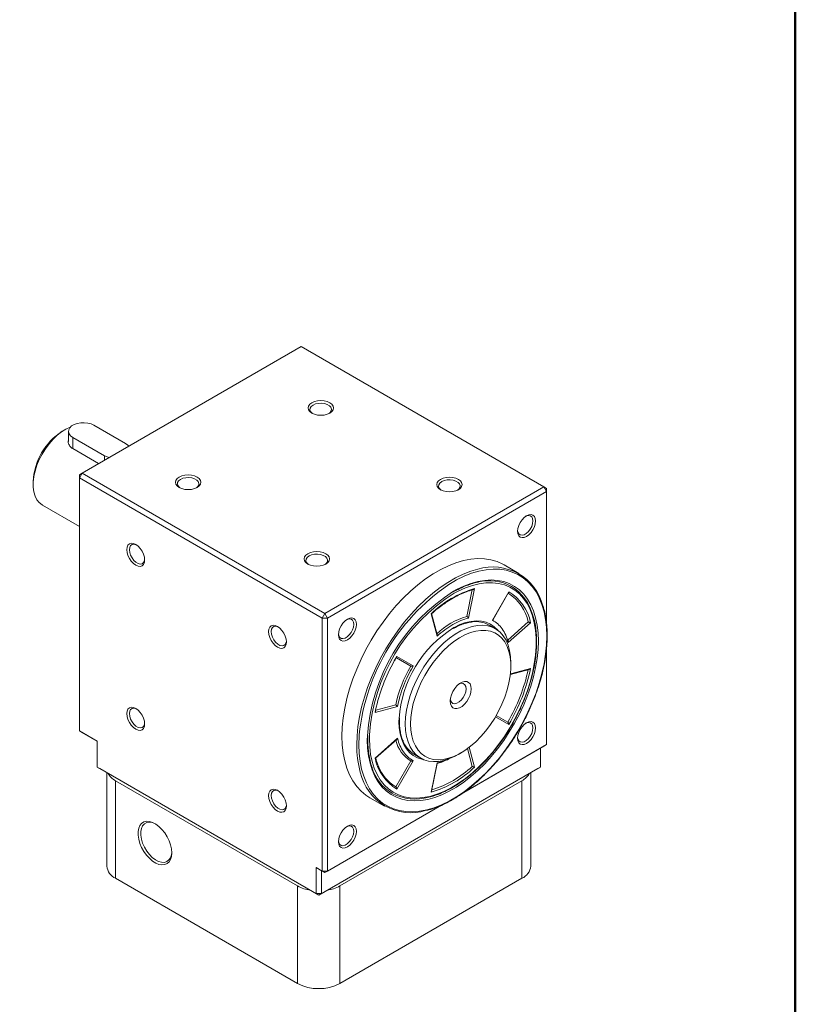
# Model space of a CAD drawing. Header units: millimetres. Extents: x 2723 to 3130, y 721 to 1006.
# Tile 7 of 8: x 3068 to 3130, y 767 to 847. Entities that reach past the tile are written whole.
import ezdxf

# ---------------------------------------------------------------- set-up
doc = ezdxf.new("R2010")
doc.units = ezdxf.units.MM
doc.layers.add('圖框', color=7, linetype='Continuous', lineweight=50)
doc.layers.add('產品', color=7, linetype='Continuous')

# ---------------------------------------------------------------- blocks, each defined once
blk = doc.blocks.new('標題欄框 下標註')
at = {"layer": '圖框'}
blk.add_lwpolyline([(2.283, 89.91), (287.283, 89.91), (287.283, 273.91), (2.283, 273.91)], close=True, dxfattribs=at)
blk = doc.blocks.new('A$C2F3A1B93')
at = {"color": 0, "linetype": 'Continuous', "lineweight": 15}
for p, q in [((68.791, 51.573), (51.184, 41.408)), ((88.307, 40.306), (68.791, 51.573)), ((54.684, 43.795), (52.139, 45.265)), ((49.805, 44.897), (49.593, 44.775)), ((50.09, 44.775), (50.09, 43.956)), ((50.442, 44.285), (52.987, 42.816)), ((50.442, 44.285), (50.442, 43.375)), ((50.433, 43.38), (52.517, 42.178)), ((52.987, 42.816), (52.987, 42.449)), ((50.972, 41.041), (51.184, 41.408)), ((51.184, 41.408), (50.972, 41.286)), ((50.972, 41.041), (50.972, 41.286)), ((51.184, 41.408), (70.7, 30.142)), ((47.26, 40.733), (47.26, 40.488)), ((70.488, 29.774), (50.972, 41.041)), ((50.972, 41.041), (50.972, 20.709)), ((70.7, 30.142), (88.307, 40.306)), ((88.519, 39.939), (70.912, 29.774)), ((88.307, 40.306), (88.519, 39.939)), ((88.519, 40.184), (88.307, 40.306)), ((88.519, 40.184), (88.519, 39.939)), ((88.519, 29.348), (88.519, 39.939)), ((48.005, 38.84), (50.972, 37.127)), ((86.303, 33.358), (85.115, 34.044)), ((82.551, 32.054), (82.112, 29.908)), ((82.74, 32.134), (82.256, 29.772)), ((84.168, 29.601), (85.488, 31.888)), ((84.222, 29.65), (85.474, 31.818)), ((70.488, 29.774), (70.7, 30.142)), ((70.912, 29.774), (70.7, 30.142)), ((79.721, 28.309), (79.238, 30.112)), ((79.734, 28.456), (79.286, 30.127)), ((70.912, 29.774), (70.488, 29.774)), ((70.488, 9.443), (70.488, 29.774)), ((70.912, 29.774), (70.912, 9.443)), ((87.051, 29.456), (85.412, 28.002)), ((87.239, 29.397), (85.436, 27.798)), ((84.413, 28.907), (83.904, 29.201)), ((85.449, 27.943), (85.419, 28.051)), ((88.519, 19.607), (88.519, 27.316)), ((76.284, 26.333), (76.489, 26.693)), ((76.448, 26.578), (77.604, 25.911)), ((76.489, 26.693), (77.809, 25.931)), ((85.656, 25.915), (85.656, 26.16)), ((77.809, 25.931), (77.769, 25.856)), ((85.616, 25.244), (87.12, 25.647)), ((85.622, 25.299), (87.239, 25.732)), ((76.542, 22.663), (74.738, 22.18)), ((74.738, 22.18), (74.774, 22.359)), ((74.786, 22.274), (74.808, 22.379)), ((76.396, 22.797), (74.806, 22.371)), ((76.601, 22.91), (76.542, 22.663)), ((76.661, 21.458), (76.666, 21.702)), ((76.696, 21.507), (76.702, 21.743)), ((85.488, 21.219), (84.414, 21.839)), ((85.404, 21.406), (84.475, 21.943)), ((50.972, 20.709), (52.393, 19.889)), ((50.972, 20.709), (51.184, 20.587)), ((52.393, 19.889), (51.184, 20.587)), ((52.393, 19.889), (52.393, 17.806)), ((74.116, 19.988), (74.121, 20.302)), ((74.151, 20.037), (74.156, 20.344)), ((74.738, 18.515), (76.542, 20.114)), ((74.784, 18.519), (76.484, 20.027)), ((88.307, 19.484), (81.866, 15.766)), ((81.867, 15.766), (88.519, 19.607)), ((82.167, 19.29), (82.551, 17.857)), ((82.311, 19.398), (82.74, 17.8)), ((88.031, 17.806), (88.031, 19.325)), ((88.519, 19.607), (88.307, 19.484)), ((77.604, 18.289), (76.404, 16.211)), ((77.809, 18.31), (76.489, 16.024)), ((77.904, 18.809), (78.413, 18.515)), ((81.414, 18.812), (81.626, 18.935)), ((52.393, 17.806), (70, 7.642)), ((52.605, 17.684), (52.393, 17.806)), ((70.212, 7.52), (52.605, 17.684)), ((87.819, 17.684), (70.212, 7.52)), ((70.424, 7.642), (88.031, 17.806)), ((79.238, 15.778), (79.721, 18.139)), ((79.284, 15.87), (79.74, 18.096)), ((88.031, 17.806), (87.819, 17.684)), ((53.175, 17.355), (53.175, 9.845)), ((53.878, 16.704), (68.515, 8.254)), ((53.878, 16.704), (53.878, 8.865)), ((71.909, 8.254), (86.547, 16.704)), ((86.547, 8.865), (86.547, 16.704)), ((87.249, 9.845), (87.249, 17.355)), ((74.316, 15.337), (75.504, 14.652)), ((80.073, 14.731), (70.7, 9.32)), ((70.912, 9.443), (80.072, 14.731)), ((70, 9.724), (70.488, 9.443)), ((70, 7.642), (70, 9.724)), ((70.424, 9.479), (70, 9.724)), ((53.878, 8.865), (68.515, 0.416)), ((70.7, 9.32), (70.424, 9.479)), ((70.424, 9.479), (70.424, 7.642)), ((70.912, 9.443), (70.488, 9.443)), ((70.7, 9.32), (70.488, 9.443)), ((70.7, 9.32), (70.912, 9.443)), ((71.909, 0.416), (86.547, 8.865)), ((68.515, 0.416), (68.515, 8.254)), ((71.909, 8.254), (71.909, 0.416)), ((70.424, 7.642), (70, 7.642)), ((70.212, 7.52), (70, 7.642)), ((70.212, 7.52), (70.424, 7.642))]:
    blk.add_line(p, q, dxfattribs=at)
at = {"color": 0, "linetype": 'Continuous', "lineweight": 15, "flags": 128}
for points in [[(71.093, 46.232), (71.255, 46.354), (71.357, 46.496), (71.392, 46.649), (71.357, 46.801), (71.255, 46.943), (71.093, 47.065), (70.882, 47.159), (70.636, 47.217), (70.372, 47.238), (70.108, 47.217), (69.862, 47.159), (69.651, 47.065), (69.489, 46.943), (69.387, 46.801), (69.352, 46.649), (69.387, 46.496), (69.489, 46.354), (69.651, 46.232), (69.862, 46.139), (70.108, 46.08), (70.372, 46.06), (70.636, 46.08), (70.882, 46.139), (71.093, 46.232)], [(71.036, 46.202), (71.136, 46.285), (71.222, 46.419), (71.24, 46.562), (71.187, 46.702), (71.068, 46.827), (70.893, 46.928), (70.676, 46.997), (70.434, 47.027), (70.187, 47.017), (69.955, 46.967), (69.757, 46.881), (69.608, 46.767), (69.522, 46.633), (69.504, 46.49), (69.557, 46.351), (69.676, 46.225), (69.708, 46.202)], [(50.233, 45.102), (49.894, 44.947), (49.539, 44.728), (49.189, 44.454), (48.852, 44.133), (48.532, 43.769), (48.238, 43.369), (47.974, 42.943), (47.746, 42.497), (47.558, 42.04), (47.413, 41.582), (47.315, 41.131), (47.266, 40.697), (47.266, 40.287), (47.315, 39.909), (47.413, 39.571), (47.558, 39.28), (47.746, 39.041), (47.974, 38.859), (48.005, 38.84)], [(52.139, 45.265), (51.911, 45.368), (51.647, 45.436), (51.363, 45.466), (51.074, 45.456), (50.798, 45.407), (50.55, 45.32), (50.346, 45.202), (50.196, 45.059), (50.11, 44.9), (50.092, 44.733), (50.145, 44.569), (50.263, 44.417), (50.442, 44.285)], [(54.94, 43.577), (54.863, 43.664), (54.684, 43.795)], [(52.987, 42.816), (53.215, 42.713), (53.366, 42.668)], [(60.435, 40.264), (60.597, 40.386), (60.699, 40.528), (60.734, 40.68), (60.699, 40.832), (60.597, 40.974), (60.435, 41.096), (60.224, 41.19), (59.978, 41.249), (59.714, 41.269), (59.45, 41.249), (59.204, 41.19), (58.992, 41.096), (58.83, 40.974), (58.728, 40.832), (58.694, 40.68), (58.728, 40.528), (58.83, 40.386), (58.992, 40.264), (59.204, 40.17), (59.45, 40.111), (59.714, 40.091), (59.978, 40.111), (60.224, 40.17), (60.435, 40.264)], [(60.378, 40.233), (60.477, 40.317), (60.564, 40.451), (60.581, 40.593), (60.529, 40.733), (60.41, 40.858), (60.235, 40.96), (60.018, 41.028), (59.776, 41.058), (59.529, 41.048), (59.297, 40.998), (59.098, 40.913), (58.95, 40.798), (58.863, 40.664), (58.846, 40.522), (58.898, 40.382), (59.017, 40.257), (59.049, 40.233)], [(81.432, 40.079), (81.594, 40.201), (81.696, 40.343), (81.731, 40.496), (81.696, 40.648), (81.594, 40.79), (81.432, 40.912), (81.221, 41.006), (80.975, 41.064), (80.711, 41.085), (80.447, 41.064), (80.201, 41.006), (79.99, 40.912), (79.828, 40.79), (79.726, 40.648), (79.691, 40.496), (79.726, 40.343), (79.828, 40.201), (79.99, 40.079), (80.201, 39.986), (80.447, 39.927), (80.711, 39.907), (80.975, 39.927), (81.221, 39.986), (81.432, 40.079)], [(81.375, 40.049), (81.475, 40.133), (81.561, 40.266), (81.579, 40.409), (81.526, 40.549), (81.408, 40.674), (81.233, 40.775), (81.015, 40.844), (80.773, 40.874), (80.526, 40.864), (80.294, 40.814), (80.096, 40.728), (79.948, 40.614), (79.861, 40.48), (79.843, 40.337), (79.896, 40.198), (80.015, 40.072), (80.047, 40.049)], [(87.637, 37.578), (87.613, 37.779), (87.541, 37.938), (87.426, 38.045), (87.277, 38.091), (87.103, 38.074), (86.916, 37.994), (86.729, 37.858), (86.555, 37.675), (86.406, 37.456), (86.291, 37.217), (86.219, 36.975), (86.195, 36.745), (86.219, 36.544), (86.291, 36.384), (86.406, 36.278), (86.555, 36.232), (86.729, 36.249), (86.916, 36.329), (87.103, 36.465), (87.277, 36.648), (87.426, 36.867), (87.541, 37.106), (87.613, 37.348), (87.637, 37.578)], [(87.425, 37.578), (87.4, 37.764), (87.327, 37.906), (87.213, 37.992), (87.065, 38.016), (86.897, 37.976), (86.861, 37.96)], [(86.197, 36.81), (86.22, 36.682), (86.292, 36.54), (86.407, 36.453), (86.554, 36.429), (86.722, 36.469), (86.897, 36.57), (87.065, 36.724), (87.213, 36.918), (87.327, 37.137), (87.4, 37.363), (87.425, 37.578)], [(56.218, 34.429), (56.193, 34.658), (56.121, 34.901), (56.007, 35.14), (55.857, 35.358), (55.683, 35.542), (55.497, 35.678), (55.31, 35.757), (55.136, 35.775), (54.987, 35.728), (54.872, 35.622), (54.8, 35.463), (54.776, 35.261), (54.8, 35.032), (54.872, 34.789), (54.987, 34.551), (55.136, 34.332), (55.31, 34.148), (55.497, 34.012), (55.683, 33.933), (55.857, 33.916), (56.007, 33.962), (56.121, 34.068), (56.193, 34.227), (56.218, 34.429)], [(55.552, 35.644), (55.515, 35.66), (55.347, 35.7), (55.2, 35.676), (55.085, 35.589), (55.013, 35.447), (54.988, 35.261), (55.013, 35.047), (55.085, 34.821), (55.2, 34.602), (55.347, 34.408), (55.515, 34.254), (55.69, 34.153), (55.858, 34.113), (56.006, 34.137), (56.12, 34.223), (56.193, 34.365), (56.216, 34.494)], [(70.774, 34.111), (70.936, 34.233), (71.038, 34.375), (71.073, 34.527), (71.038, 34.679), (70.936, 34.821), (70.774, 34.943), (70.563, 35.037), (70.317, 35.096), (70.053, 35.116), (69.789, 35.096), (69.543, 35.037), (69.332, 34.943), (69.169, 34.821), (69.068, 34.679), (69.033, 34.527), (69.068, 34.375), (69.169, 34.233), (69.332, 34.111), (69.543, 34.017), (69.789, 33.958), (70.053, 33.938), (70.317, 33.958), (70.563, 34.017), (70.774, 34.111)], [(70.717, 34.08), (70.816, 34.164), (70.903, 34.298), (70.921, 34.44), (70.868, 34.58), (70.749, 34.706), (70.574, 34.807), (70.357, 34.875), (70.115, 34.906), (69.868, 34.895), (69.636, 34.845), (69.438, 34.76), (69.289, 34.645), (69.203, 34.511), (69.185, 34.369), (69.238, 34.229), (69.356, 34.104), (69.389, 34.08)], [(85.115, 34.044), (85.006, 34.105), (84.546, 34.31), (84.054, 34.453), (83.534, 34.532), (82.99, 34.548), (82.424, 34.5), (81.841, 34.388), (81.243, 34.213), (80.636, 33.976), (80.023, 33.68), (79.408, 33.325), (78.795, 32.914), (78.188, 32.449), (77.591, 31.935), (77.008, 31.373), (76.442, 30.768), (75.898, 30.124), (75.378, 29.444), (74.886, 28.733), (74.426, 27.997), (74, 27.239), (73.611, 26.464), (73.261, 25.678), (72.954, 24.885), (72.69, 24.091), (72.472, 23.302), (72.301, 22.521), (72.178, 21.754), (72.104, 21.006), (72.079, 20.282), (72.104, 19.587), (72.178, 18.925), (72.301, 18.3), (72.472, 17.716), (72.69, 17.178), (72.954, 16.689), (73.261, 16.251), (73.611, 15.869), (74, 15.543), (74.316, 15.337)], [(73.267, 19.596), (73.292, 20.32), (73.366, 21.068), (73.489, 21.835), (73.66, 22.616), (73.878, 23.406), (74.142, 24.2), (74.449, 24.992), (74.799, 25.778), (75.188, 26.553), (75.614, 27.311), (76.074, 28.048), (76.566, 28.758), (77.085, 29.438), (77.63, 30.082), (78.196, 30.687), (78.779, 31.249), (79.376, 31.763), (79.983, 32.228), (80.596, 32.639), (81.211, 32.994), (81.824, 33.291), (82.431, 33.527), (82.993, 33.693)], [(73.437, 19.596), (73.461, 18.909), (73.535, 18.254), (73.656, 17.636), (73.825, 17.059), (74.041, 16.527), (74.302, 16.043), (74.606, 15.61), (74.951, 15.232), (75.336, 14.91), (75.757, 14.647), (76.213, 14.444), (76.699, 14.302), (77.213, 14.224), (77.751, 14.208), (78.311, 14.256), (78.888, 14.367), (79.478, 14.539), (80.078, 14.773), (80.685, 15.067), (81.293, 15.418), (81.899, 15.824), (82.499, 16.284), (83.09, 16.792), (83.667, 17.348), (84.226, 17.946), (84.765, 18.583), (85.279, 19.256), (85.765, 19.958), (86.22, 20.687), (86.641, 21.436), (87.026, 22.202), (87.371, 22.98), (87.676, 23.763), (87.936, 24.548), (88.152, 25.33), (88.321, 26.102), (88.443, 26.86), (88.516, 27.6), (88.541, 28.316), (88.516, 29.003), (88.443, 29.658), (88.321, 30.276), (88.152, 30.853), (87.936, 31.385), (87.676, 31.869), (87.371, 32.302), (87.026, 32.68), (86.641, 33.002), (86.22, 33.265), (85.765, 33.468), (85.279, 33.609), (84.765, 33.688), (84.226, 33.704), (83.667, 33.656), (83.09, 33.545), (82.499, 33.372), (81.899, 33.138), (81.293, 32.845), (81.057, 32.716)], [(81.054, 31.93), (81.28, 32.054), (81.862, 32.332), (82.437, 32.55), (83.001, 32.707), (83.551, 32.8), (84.083, 32.829), (84.592, 32.795), (85.076, 32.696), (85.53, 32.535), (85.951, 32.312), (86.336, 32.029), (86.683, 31.688), (86.989, 31.291), (87.252, 30.841), (87.469, 30.341), (87.64, 29.796), (87.763, 29.208), (87.837, 28.582), (87.862, 27.924), (87.837, 27.236), (87.763, 26.525), (87.64, 25.796), (87.469, 25.053), (87.252, 24.302), (86.989, 23.549), (86.683, 22.799), (86.336, 22.057), (85.951, 21.329), (85.53, 20.619), (85.076, 19.934), (84.592, 19.278), (84.083, 18.655), (83.551, 18.071), (83.001, 17.529), (82.437, 17.033), (81.862, 16.587), (81.28, 16.195), (80.697, 15.858), (80.116, 15.579), (79.541, 15.361), (78.976, 15.205), (78.426, 15.112), (77.894, 15.083), (77.385, 15.117), (76.902, 15.215), (76.448, 15.377), (76.027, 15.6), (75.641, 15.883), (75.294, 16.224), (74.988, 16.621), (74.726, 17.071), (74.508, 17.571), (74.337, 18.116), (74.214, 18.704), (74.14, 19.329), (74.116, 19.988), (74.116, 19.988)], [(74.291, 20.396), (74.285, 20.086), (74.31, 19.435), (74.384, 18.817), (74.508, 18.238), (74.679, 17.701), (74.897, 17.21), (75.159, 16.769), (75.466, 16.381), (75.813, 16.049), (76.198, 15.776), (76.619, 15.563), (77.072, 15.413), (77.554, 15.326), (78.062, 15.302), (78.591, 15.343), (79.138, 15.448), (79.699, 15.615), (80.269, 15.844), (80.844, 16.134), (81.421, 16.481), (81.995, 16.883), (82.561, 17.338), (83.115, 17.842), (83.654, 18.391), (84.172, 18.982), (84.668, 19.609), (85.136, 20.268), (85.573, 20.955), (85.977, 21.664), (86.343, 22.39), (86.67, 23.127), (86.955, 23.871), (87.195, 24.615), (87.39, 25.355), (87.537, 26.084), (87.636, 26.797), (87.686, 27.489), (87.686, 28.155), (87.636, 28.79), (87.537, 29.389), (87.39, 29.948), (87.195, 30.463), (86.955, 30.929), (86.67, 31.344), (86.343, 31.704), (85.977, 32.007), (85.573, 32.25), (85.136, 32.432), (84.668, 32.551), (84.172, 32.606), (83.654, 32.597), (83.115, 32.524), (82.561, 32.388), (81.995, 32.19), (81.421, 31.93), (81.104, 31.762)], [(73.237, 29.265), (73.213, 29.466), (73.141, 29.626), (73.026, 29.732), (72.877, 29.778), (72.703, 29.761), (72.516, 29.681), (72.329, 29.545), (72.155, 29.362), (72.006, 29.143), (71.891, 28.904), (71.819, 28.662), (71.795, 28.432), (71.819, 28.231), (71.891, 28.071), (72.006, 27.965), (72.155, 27.919), (72.329, 27.936), (72.516, 28.016), (72.703, 28.152), (72.877, 28.335), (73.026, 28.554), (73.141, 28.793), (73.213, 29.035), (73.237, 29.265)], [(73.025, 29.265), (73, 29.451), (72.927, 29.593), (72.813, 29.679), (72.665, 29.703), (72.497, 29.663), (72.461, 29.647)], [(81.074, 29.001), (81.104, 29.018), (81.563, 29.241), (82.016, 29.403), (82.457, 29.504), (82.881, 29.542), (83.284, 29.517), (83.661, 29.429), (84.008, 29.279), (84.32, 29.069), (84.595, 28.8), (84.621, 28.769)], [(67.618, 27.848), (67.593, 28.077), (67.521, 28.32), (67.407, 28.558), (67.257, 28.777), (67.083, 28.961), (66.897, 29.097), (66.71, 29.176), (66.536, 29.193), (66.387, 29.147), (66.272, 29.041), (66.2, 28.882), (66.176, 28.68), (66.2, 28.451), (66.272, 28.208), (66.387, 27.969), (66.536, 27.751), (66.71, 27.567), (66.897, 27.431), (67.083, 27.352), (67.257, 27.334), (67.407, 27.381), (67.521, 27.487), (67.593, 27.646), (67.618, 27.848)], [(66.952, 29.062), (66.915, 29.079), (66.747, 29.119), (66.6, 29.095), (66.485, 29.008), (66.413, 28.866), (66.388, 28.68), (66.413, 28.466), (66.485, 28.24), (66.6, 28.021), (66.747, 27.827), (66.915, 27.673), (67.09, 27.571), (67.258, 27.531), (67.406, 27.556), (67.52, 27.642), (67.593, 27.784), (67.616, 27.912)], [(71.797, 28.497), (71.82, 28.369), (71.892, 28.227), (72.007, 28.14), (72.154, 28.116), (72.322, 28.156), (72.497, 28.257), (72.665, 28.411), (72.813, 28.605), (72.927, 28.824), (73, 29.05), (73.025, 29.265)], [(77.17, 21.262), (77.195, 21.806), (77.269, 22.372), (77.392, 22.954), (77.562, 23.545), (77.778, 24.138), (78.035, 24.726), (78.333, 25.302), (78.666, 25.859), (79.032, 26.392), (79.426, 26.892), (79.843, 27.356), (80.278, 27.776), (80.727, 28.149), (81.183, 28.47), (81.643, 28.736), (82.099, 28.942), (82.548, 29.087), (82.983, 29.169), (83.4, 29.187), (83.794, 29.141), (84.16, 29.031), (84.493, 28.858), (84.79, 28.626), (85.048, 28.335), (85.263, 27.991), (85.433, 27.596), (85.556, 27.156), (85.631, 26.676), (85.656, 26.16), (85.656, 26.16)], [(77.595, 21.262), (77.619, 20.764), (77.692, 20.3), (77.813, 19.877), (77.98, 19.498), (78.191, 19.169), (78.444, 18.894), (78.736, 18.675), (79.063, 18.517), (79.421, 18.42), (79.805, 18.385), (80.212, 18.414), (80.636, 18.505), (81.071, 18.659), (81.514, 18.872), (81.958, 19.142), (82.398, 19.467), (82.828, 19.841), (83.244, 20.261), (83.64, 20.721), (84.012, 21.216), (84.355, 21.74), (84.665, 22.286), (84.937, 22.849), (85.17, 23.42), (85.359, 23.993), (85.503, 24.561), (85.601, 25.117), (85.649, 25.655), (85.649, 26.168), (85.601, 26.65), (85.503, 27.094), (85.359, 27.496), (85.17, 27.85), (84.937, 28.153), (84.665, 28.4), (84.355, 28.589), (84.012, 28.717), (83.64, 28.783), (83.244, 28.785), (82.828, 28.725), (82.398, 28.603), (81.958, 28.419), (81.514, 28.177), (81.071, 27.879), (80.636, 27.529), (80.212, 27.131), (79.805, 26.691), (79.421, 26.212), (79.063, 25.702), (78.736, 25.166), (78.444, 24.611), (78.191, 24.044), (77.98, 23.471), (77.813, 22.899), (77.692, 22.336), (77.619, 21.788), (77.595, 21.262)], [(80.777, 23.099), (80.801, 23.347), (80.874, 23.61), (80.99, 23.872), (81.143, 24.117), (81.324, 24.331), (81.523, 24.502), (81.727, 24.62), (81.926, 24.678), (82.107, 24.673), (82.26, 24.605), (82.376, 24.478), (82.449, 24.299), (82.474, 24.078), (82.449, 23.83), (82.376, 23.567), (82.26, 23.305), (82.107, 23.06), (81.926, 22.846), (81.727, 22.675), (81.523, 22.557), (81.324, 22.499), (81.143, 22.504), (80.99, 22.572), (80.874, 22.699), (80.801, 22.878), (80.777, 23.099)], [(80.784, 23.234), (80.802, 23.151), (80.878, 23.005), (80.996, 22.915), (81.149, 22.89), (81.322, 22.931), (81.504, 23.036), (81.677, 23.195), (81.83, 23.396), (81.948, 23.623), (82.024, 23.856), (82.049, 24.078), (82.024, 24.271), (81.948, 24.417), (81.83, 24.507), (81.677, 24.532), (81.511, 24.494)], [(56.218, 21.264), (56.193, 21.494), (56.121, 21.737), (56.007, 21.975), (55.857, 22.194), (55.683, 22.377), (55.497, 22.514), (55.31, 22.593), (55.136, 22.61), (54.987, 22.564), (54.872, 22.458), (54.8, 22.298), (54.776, 22.097), (54.8, 21.867), (54.872, 21.625), (54.987, 21.386), (55.136, 21.168), (55.31, 20.984), (55.497, 20.848), (55.683, 20.768), (55.857, 20.751), (56.007, 20.797), (56.121, 20.904), (56.193, 21.063), (56.218, 21.264)], [(55.552, 22.479), (55.515, 22.496), (55.347, 22.536), (55.2, 22.511), (55.085, 22.425), (55.013, 22.283), (54.988, 22.097), (55.013, 21.883), (55.085, 21.657), (55.2, 21.438), (55.347, 21.243), (55.515, 21.089), (55.69, 20.988), (55.858, 20.948), (56.006, 20.973), (56.12, 21.059), (56.193, 21.201), (56.216, 21.329)], [(78.637, 18.403), (78.501, 18.431), (78.139, 18.55), (77.809, 18.731), (77.515, 18.97), (77.26, 19.267), (77.048, 19.616), (76.88, 20.015), (76.759, 20.458), (76.686, 20.941), (76.661, 21.458)], [(87.637, 20.949), (87.613, 21.151), (87.541, 21.31), (87.426, 21.416), (87.277, 21.462), (87.103, 21.445), (86.916, 21.366), (86.729, 21.23), (86.555, 21.046), (86.406, 20.827), (86.291, 20.589), (86.219, 20.346), (86.195, 20.116), (86.219, 19.915), (86.291, 19.756), (86.406, 19.65), (86.555, 19.603), (86.729, 19.621), (86.916, 19.7), (87.103, 19.836), (87.277, 20.02), (87.426, 20.238), (87.541, 20.477), (87.613, 20.719), (87.637, 20.949)], [(87.425, 20.949), (87.4, 21.135), (87.327, 21.277), (87.213, 21.364), (87.065, 21.388), (86.897, 21.348), (86.861, 21.331)], [(81.414, 18.812), (81.183, 18.686), (80.727, 18.48), (80.278, 18.335), (79.843, 18.253), (79.426, 18.235), (79.032, 18.281), (78.666, 18.391), (78.333, 18.564), (78.035, 18.796), (77.778, 19.087), (77.562, 19.431), (77.392, 19.826), (77.269, 20.266), (77.195, 20.746), (77.17, 21.262)], [(86.197, 20.181), (86.22, 20.053), (86.292, 19.911), (86.407, 19.825), (86.554, 19.8), (86.722, 19.84), (86.897, 19.941), (87.065, 20.095), (87.213, 20.29), (87.327, 20.509), (87.4, 20.735), (87.425, 20.949)], [(73.467, 20.392), (73.461, 20.312), (73.437, 19.596)], [(67.618, 14.683), (67.593, 14.913), (67.521, 15.156), (67.407, 15.394), (67.257, 15.613), (67.083, 15.796), (66.897, 15.933), (66.71, 16.012), (66.536, 16.029), (66.387, 15.983), (66.272, 15.877), (66.2, 15.717), (66.176, 15.516), (66.2, 15.286), (66.272, 15.044), (66.387, 14.805), (66.536, 14.587), (66.71, 14.403), (66.897, 14.267), (67.083, 14.187), (67.257, 14.17), (67.407, 14.216), (67.521, 14.323), (67.593, 14.482), (67.618, 14.683)], [(66.952, 15.898), (66.915, 15.915), (66.747, 15.955), (66.6, 15.93), (66.485, 15.844), (66.413, 15.702), (66.388, 15.516), (66.413, 15.302), (66.485, 15.076), (66.6, 14.857), (66.747, 14.662), (66.915, 14.508), (67.09, 14.407), (67.258, 14.367), (67.406, 14.391), (67.52, 14.478), (67.593, 14.62), (67.616, 14.748)], [(58.397, 10.911), (58.372, 11.222), (58.299, 11.55), (58.181, 11.883), (58.022, 12.21), (57.826, 12.517), (57.603, 12.796), (57.359, 13.034), (57.104, 13.224), (56.846, 13.358), (56.595, 13.433), (56.36, 13.445), (56.15, 13.393), (55.972, 13.28), (55.832, 13.11), (55.736, 12.889), (55.687, 12.624), (55.687, 12.326), (55.736, 12.005), (55.832, 11.673), (55.972, 11.342), (56.15, 11.023), (56.36, 10.729), (56.595, 10.47), (56.846, 10.255), (57.104, 10.092), (57.359, 9.987), (57.603, 9.943), (57.826, 9.963), (58.022, 10.046), (58.181, 10.188), (58.299, 10.385), (58.372, 10.629), (58.397, 10.911)], [(57.093, 13.23), (57.082, 13.236), (56.831, 13.336), (56.594, 13.372), (56.379, 13.341), (56.195, 13.246), (56.051, 13.089), (55.951, 12.878), (55.9, 12.621), (55.9, 12.329), (55.951, 12.013), (56.051, 11.687), (56.195, 11.363), (56.379, 11.056), (56.594, 10.777), (56.831, 10.538), (57.082, 10.349), (57.335, 10.218), (57.58, 10.15), (57.807, 10.148), (58.007, 10.211), (58.172, 10.338), (58.295, 10.522), (58.371, 10.758), (58.396, 10.974)], [(73.237, 12.636), (73.213, 12.838), (73.141, 12.997), (73.026, 13.103), (72.877, 13.149), (72.703, 13.132), (72.516, 13.053), (72.329, 12.917), (72.155, 12.733), (72.006, 12.514), (71.891, 12.276), (71.819, 12.033), (71.795, 11.804), (71.819, 11.602), (71.891, 11.443), (72.006, 11.337), (72.155, 11.29), (72.329, 11.308), (72.516, 11.387), (72.703, 11.523), (72.877, 11.707), (73.026, 11.925), (73.141, 12.164), (73.213, 12.407), (73.237, 12.636)], [(73.025, 12.636), (73, 12.822), (72.927, 12.964), (72.813, 13.051), (72.665, 13.075), (72.497, 13.035), (72.461, 13.018)], [(71.797, 11.868), (71.82, 11.74), (71.892, 11.598), (72.007, 11.512), (72.154, 11.487), (72.322, 11.527), (72.497, 11.629), (72.665, 11.782), (72.813, 11.977), (72.927, 12.196), (73, 12.422), (73.025, 12.636)]]:
    blk.add_lwpolyline(points, dxfattribs=at)
at = {"color": 0, "linetype": 'Continuous', "lineweight": 15}
for centre, radius, start, end in [((52.305, 40.514), 5.051, 122.48746, 177.51791), ((84.216, 29.75), 4.128, 14.14355, 107.23659), ((89.926, 18.754), 16.54, 122.42385, 174.31799), ((83.891, 28.951), 3.824, 61.71633, 103.28491), ((89.019, 19.3), 14.931, 122.23828, 176.15486), ((88.815, 19.415), 14.558, 121.98367, 176.13392), ((85.125, 23.957), 8.518, 106.26694, 133.72768), ((83.416, 28.655), 3.722, 12.42523, 56.92394), ((83.544, 28.661), 3.767, 11.26472, 58.93663), ((83.604, 28.988), 3.937, 14.8097, 57.78274), ((83.908, 24.006), 6.169, 106.93162, 133.063), ((82.805, 27.221), 2.265, 60.98534, 96.86162), ((86.035, 21.025), 9.394, 121.88532, 175.866), ((88.956, 19.246), 14.52, 150.78572, 167.6196), ((86.698, 20.591), 10.535, 149.67549, 167.91315), ((73.003, 28.66), 14.366, 329.67549, 347.91316), ((72.999, 28.661), 14.538, 329.21133, 348.37731), ((79.043, 20.581), 2.706, 193.25462, 237.87327), ((79.076, 20.759), 2.276, 201.74189, 238.99524), ((81.341, 19.502), 8.075, 179.33281, 195.24282), ((78.433, 19.251), 3.767, 191.26472, 238.93663), ((78.055, 18.894), 3.75, 197.25813, 238.65846), ((78.237, 19.199), 3.506, 202.66474, 238.46611), ((76.852, 23.955), 8.518, 286.26694, 313.72768), ((76.786, 24.032), 8.447, 287.3437, 313.03469), ((54.57, 18.02), 1.487, 208.93556, 242.27089), ((77.598, 18.278), 4.145, 192.51204, 287.53091), ((85.855, 18.02), 1.487, 297.72934, 331.06421), ((77.939, 19.13), 3.898, 241.91608, 286.70122), ((54.346, 9.943), 1.175, 184.78213, 246.53796), ((86.05, 9.964), 1.206, 294.33327, 354.34665), ((70.018, 10.975), 3.108, 241.08737, 261.32027), ((70.407, 10.975), 3.108, 278.67993, 298.91242), ((70.212, 3.673), 3.673, 242.48055, 297.51945)]:
    blk.add_arc(centre, radius, start, end, dxfattribs=at)
for points, knots in [([(50.09, 44.028), (50.087, 44.02), (50.055, 43.919), (50.116, 43.709), (50.254, 43.498), (50.39, 43.408), (50.433, 43.38)], [0, 0, 0, 0, 0.0346038, 0.4239044, 0.8185208, 1, 1, 1, 1]), ([(81.027, 31.869), (81.155, 31.941), (81.463, 32.114), (81.948, 32.331), (82.477, 32.519), (82.849, 32.627), (83.039, 32.657), (83.061, 32.661)], [0, 0, 0, 0, 0.1847079, 0.4450917, 0.7054664, 0.9658908, 1, 1, 1, 1]), ([(80.167, 30.825), (80.283, 30.909), (80.573, 31.118), (81.04, 31.398), (81.562, 31.67), (82.071, 31.882), (82.422, 31.998), (82.6, 32.044), (82.619, 32.049)], [0, 0, 0, 0, 0.141525, 0.352783, 0.563983, 0.775153, 0.975446, 1, 1, 1, 1]), ([(82.74, 32.134), (82.739, 32.133), (82.728, 32.119), (82.7, 32.091), (82.658, 32.062), (82.628, 32.054), (82.619, 32.051)], [0, 0, 0, 0, 0.011285, 0.3778, 0.791489, 1, 1, 1, 1]), ([(85.472, 31.819), (85.476, 31.827), (85.486, 31.846), (85.488, 31.872), (85.488, 31.888), (85.488, 31.888)], [0, 0, 0, 0, 0.431391, 0.98302, 1, 1, 1, 1]), ([(79.284, 30.119), (79.279, 30.116), (79.271, 30.111), (79.25, 30.111), (79.238, 30.112), (79.238, 30.112)], [0, 0, 0, 0, 0.494657, 0.984906, 1, 1, 1, 1]), ([(79.285, 30.117), (79.35, 30.175), (79.584, 30.382), (79.878, 30.623), (80.11, 30.785), (80.167, 30.825)], [0, 0, 0, 0, 0.224003, 0.807345, 1, 1, 1, 1]), ([(87.32, 22.81), (87.391, 22.975), (87.567, 23.387), (87.807, 24.051), (88.042, 24.796), (88.235, 25.537), (88.387, 26.269), (88.496, 26.989), (88.561, 27.692), (88.583, 28.374), (88.561, 29.032), (88.493, 29.66), (88.393, 30.225), (88.295, 30.563), (88.25, 30.715)], [0, 0, 0, 0, 0.058182, 0.145098, 0.232026, 0.318969, 0.405932, 0.492915, 0.57992, 0.666947, 0.753994, 0.841054, 0.928111, 1, 1, 1, 1]), ([(79.113, 15.393), (79.167, 15.405), (79.396, 15.456), (79.81, 15.602), (80.353, 15.83), (80.901, 16.116), (81.448, 16.451), (81.991, 16.835), (82.527, 17.265), (83.053, 17.738), (83.565, 18.251), (84.059, 18.801), (84.533, 19.385), (84.984, 19.998), (85.409, 20.636), (85.805, 21.296), (86.17, 21.974), (86.501, 22.664), (86.796, 23.363), (87.054, 24.066), (87.272, 24.769), (87.45, 25.467), (87.585, 26.156), (87.677, 26.831), (87.726, 27.488), (87.731, 28.123), (87.693, 28.733), (87.606, 29.31), (87.521, 29.716), (87.453, 29.917), (87.441, 29.95)], [0, 0, 0, 0, 0.011552, 0.049241, 0.086968, 0.124716, 0.162471, 0.200222, 0.237967, 0.275704, 0.313432, 0.351152, 0.388865, 0.426574, 0.464279, 0.501982, 0.539685, 0.57739, 0.615097, 0.652809, 0.690528, 0.728255, 0.765991, 0.803739, 0.841498, 0.879269, 0.917049, 0.954833, 0.99261, 1, 1, 1, 1]), ([(82.256, 29.772), (82.048, 29.711), (81.632, 29.589), (80.989, 29.262), (80.345, 28.846), (79.929, 28.488), (79.721, 28.309)], [0, 0, 0, 0, 0.249955, 0.499999, 0.749955, 1, 1, 1, 1]), ([(81.047, 28.94), (81.148, 28.996), (81.39, 29.129), (81.77, 29.282), (82.179, 29.398), (82.449, 29.455), (82.576, 29.459), (82.578, 29.459)], [0, 0, 0, 0, 0.1906, 0.459276, 0.727956, 0.996841, 1, 1, 1, 1]), ([(82.256, 29.772), (82.256, 29.773), (82.249, 29.783), (82.232, 29.805), (82.199, 29.84), (82.165, 29.87), (82.136, 29.893), (82.12, 29.903), (82.112, 29.908)], [0, 0, 0, 0, 0.007409, 0.254366, 0.526425, 0.721833, 0.860592, 1, 1, 1, 1]), ([(84.168, 29.601), (84.169, 29.602), (84.182, 29.61), (84.205, 29.625), (84.215, 29.643), (84.22, 29.651)], [0, 0, 0, 0, 0.0168108, 0.5770023, 1, 1, 1, 1]), ([(85.436, 27.798), (85.376, 28.001), (85.256, 28.407), (84.968, 28.906), (84.613, 29.322), (84.316, 29.508), (84.168, 29.601)], [0, 0, 0, 0, 0.249955, 0.499999, 0.749955, 1, 1, 1, 1]), ([(87.239, 29.397), (87.239, 29.397), (87.223, 29.398), (87.191, 29.404), (87.141, 29.418), (87.101, 29.432), (87.071, 29.445), (87.057, 29.452), (87.051, 29.456)], [0, 0, 0, 0, 0.007454, 0.330567, 0.58143, 0.763091, 0.890045, 1, 1, 1, 1]), ([(79.721, 28.309), (79.721, 28.309), (79.73, 28.333), (79.74, 28.376), (79.742, 28.428), (79.735, 28.45), (79.733, 28.455)], [0, 0, 0, 0, 0.011258, 0.508595, 0.887377, 1, 1, 1, 1]), ([(85.436, 27.798), (85.436, 27.798), (85.443, 27.816), (85.453, 27.855), (85.458, 27.905), (85.451, 27.934), (85.449, 27.943)], [0, 0, 0, 0, 0.011383, 0.390798, 0.808778, 1, 1, 1, 1]), ([(76.309, 26.327), (76.344, 26.392), (76.397, 26.492), (76.454, 26.589), (76.474, 26.623)], [0, 0, 0, 0, 0.656447, 1, 1, 1, 1]), ([(76.489, 26.693), (76.489, 26.692), (76.489, 26.672), (76.487, 26.645), (76.475, 26.628), (76.472, 26.624)], [0, 0, 0, 0, 0.01692, 0.750539, 1, 1, 1, 1]), ([(77.769, 25.856), (77.635, 25.617), (77.352, 25.113), (77.011, 24.312), (76.747, 23.563), (76.643, 23.1), (76.601, 22.91)], [0, 0, 0, 0, 0.251488, 0.528818, 0.80605, 1, 1, 1, 1]), ([(77.809, 25.931), (77.809, 25.93), (77.795, 25.923), (77.763, 25.908), (77.712, 25.896), (77.665, 25.894), (77.629, 25.899), (77.612, 25.907), (77.604, 25.911)], [0, 0, 0, 0, 0.007411, 0.254366, 0.526425, 0.721834, 0.860592, 1, 1, 1, 1]), ([(87.119, 25.648), (87.129, 25.651), (87.158, 25.659), (87.199, 25.689), (87.227, 25.717), (87.239, 25.731), (87.239, 25.732)], [0, 0, 0, 0, 0.204594, 0.620329, 0.988659, 1, 1, 1, 1]), ([(74.784, 22.274), (74.779, 22.258), (74.771, 22.226), (74.75, 22.195), (74.739, 22.181), (74.738, 22.18)], [0, 0, 0, 0, 0.496528, 0.984962, 1, 1, 1, 1]), ([(76.542, 22.663), (76.541, 22.664), (76.534, 22.673), (76.516, 22.695), (76.483, 22.729), (76.449, 22.76), (76.42, 22.782), (76.404, 22.792), (76.396, 22.797)], [0, 0, 0, 0, 0.007409, 0.254366, 0.526424, 0.721833, 0.860592, 1, 1, 1, 1]), ([(86.575, 21.273), (86.675, 21.458), (86.903, 21.884), (87.15, 22.399), (87.286, 22.728), (87.32, 22.81)], [0, 0, 0, 0, 0.368665, 0.843159, 1, 1, 1, 1]), ([(76.996, 19.885), (76.988, 19.901), (76.923, 20.031), (76.837, 20.317), (76.745, 20.742), (76.702, 21.144), (76.698, 21.407), (76.696, 21.507)], [0, 0, 0, 0, 0.03622, 0.30365, 0.570197, 0.836283, 1, 1, 1, 1]), ([(85.488, 21.219), (85.488, 21.219), (85.488, 21.235), (85.485, 21.269), (85.471, 21.32), (85.449, 21.361), (85.427, 21.39), (85.411, 21.401), (85.404, 21.406)], [0, 0, 0, 0, 0.007451, 0.249498, 0.522701, 0.719939, 0.859634, 1, 1, 1, 1]), ([(78.9, 14.322), (78.955, 14.334), (79.196, 14.389), (79.634, 14.541), (80.209, 14.779), (80.789, 15.073), (81.369, 15.418), (81.946, 15.812), (82.517, 16.253), (83.079, 16.738), (83.629, 17.265), (84.162, 17.829), (84.677, 18.429), (85.171, 19.061), (85.641, 19.72), (86.081, 20.405), (86.393, 20.925), (86.547, 21.219), (86.575, 21.273)], [0, 0, 0, 0, 0.0204449, 0.0892622, 0.1581377, 0.227045, 0.2959645, 0.3648809, 0.4337877, 0.502682, 0.571563, 0.6404314, 0.7092887, 0.7781368, 0.8469779, 0.9158146, 0.9846492, 1, 1, 1, 1]), ([(74.507, 17.746), (74.502, 17.759), (74.434, 17.928), (74.339, 18.293), (74.229, 18.839), (74.163, 19.421), (74.155, 19.832), (74.151, 20.037)], [0, 0, 0, 0, 0.019977, 0.265452, 0.51061, 0.755592, 1, 1, 1, 1]), ([(76.542, 20.114), (76.541, 20.114), (76.534, 20.096), (76.518, 20.063), (76.495, 20.039), (76.483, 20.028)], [0, 0, 0, 0, 0.015166, 0.520695, 1, 1, 1, 1]), ([(76.542, 20.114), (76.601, 19.911), (76.721, 19.505), (77.009, 19.006), (77.364, 18.589), (77.661, 18.403), (77.809, 18.31)], [0, 0, 0, 0, 0.249955, 0.499999, 0.749955, 1, 1, 1, 1]), ([(74.738, 18.515), (74.739, 18.515), (74.75, 18.514), (74.77, 18.513), (74.779, 18.518), (74.783, 18.52)], [0, 0, 0, 0, 0.015321, 0.512916, 1, 1, 1, 1]), ([(75.038, 17.82), (75.004, 17.895), (74.907, 18.108), (74.832, 18.354), (74.789, 18.521), (74.787, 18.528)], [0, 0, 0, 0, 0.3415425, 0.9711066, 1, 1, 1, 1]), ([(77.809, 18.31), (77.809, 18.31), (77.795, 18.302), (77.763, 18.287), (77.712, 18.275), (77.665, 18.273), (77.629, 18.278), (77.612, 18.285), (77.604, 18.289)], [0, 0, 0, 0, 0.007411, 0.254366, 0.526425, 0.721834, 0.860592, 1, 1, 1, 1]), ([(79.721, 18.139), (79.928, 18.193), (80.17, 18.255), (80.418, 18.381), (80.453, 18.399)], [0, 0, 0, 0, 0.859351, 1, 1, 1, 1]), ([(79.733, 18.091), (79.783, 18.104), (79.98, 18.156), (80.331, 18.289), (80.67, 18.44), (80.857, 18.553), (80.893, 18.574)], [0, 0, 0, 0, 0.131918, 0.519892, 0.908286, 1, 1, 1, 1]), ([(79.721, 18.139), (79.721, 18.139), (79.728, 18.129), (79.739, 18.111), (79.739, 18.101), (79.739, 18.096)], [0, 0, 0, 0, 0.015168, 0.520728, 1, 1, 1, 1]), ([(82.551, 17.857), (82.559, 17.853), (82.576, 17.844), (82.61, 17.83), (82.654, 17.816), (82.7, 17.805), (82.728, 17.801), (82.739, 17.8), (82.74, 17.8)], [0, 0, 0, 0, 0.140366, 0.280062, 0.4773, 0.7505, 0.992548, 1, 1, 1, 1]), ([(76.404, 16.211), (76.411, 16.205), (76.427, 16.195), (76.449, 16.166), (76.471, 16.124), (76.485, 16.074), (76.489, 16.04), (76.489, 16.024), (76.489, 16.024)], [0, 0, 0, 0, 0.140366, 0.280061, 0.477299, 0.750502, 0.992549, 1, 1, 1, 1]), ([(79.238, 15.778), (79.238, 15.778), (79.25, 15.793), (79.27, 15.823), (79.279, 15.854), (79.283, 15.87)], [0, 0, 0, 0, 0.015322, 0.512953, 1, 1, 1, 1])]:
    blk.add_open_spline(points, degree=3, knots=knots, dxfattribs=at)

msp = doc.modelspace()

# ---------------------------------------------------------------- block references
at = {"layer": '圖框', "xscale": 1.426940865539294, "yscale": 1.426940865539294, "zscale": 1.426940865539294}
msp.add_blockref('標題欄框 下標註', (2719.95, 615.38), dxfattribs=at)
at = {"layer": '產品'}
msp.add_blockref('A$C2F3A1B93', (3021.367, 768.676), dxfattribs=at)

doc.saveas('drawing.dxf')
